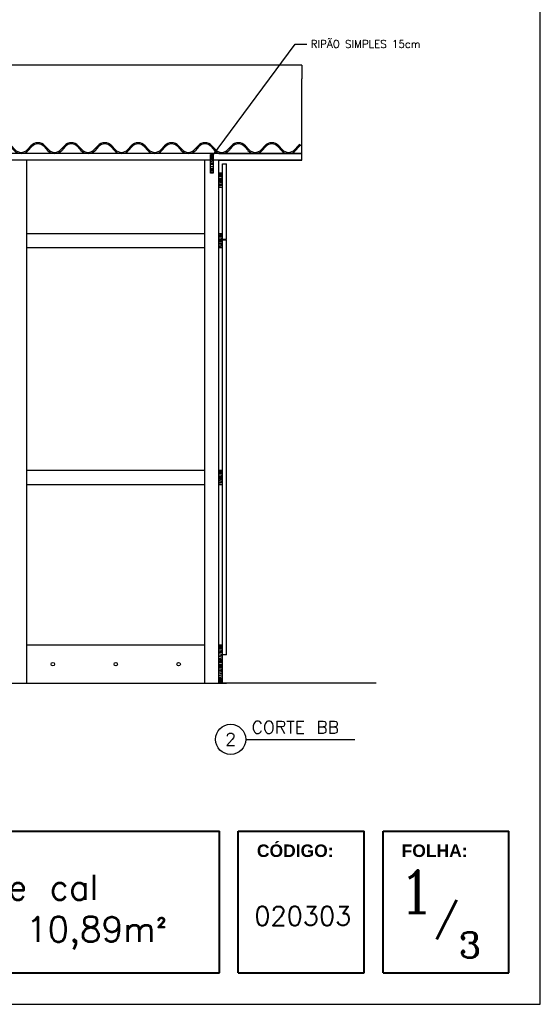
# Model space of a CAD drawing. Header units: inches. Extents: x -2.8 to 33.9, y 2.9 to 17.5.
# Tile 3 of 7: x 3 to 7.2, y 2.9 to 10.7. Entities that reach past the tile are written whole.
import ezdxf
from ezdxf.enums import TextEntityAlignment as Align

# ---------------------------------------------------------------- set-up
doc = ezdxf.new("R2010")
doc.units = ezdxf.units.IN
doc.header["$MEASUREMENT"] = 0
doc.styles.add('REGUA80', font='simplex.shx')
doc.styles.add('ROMANC', font='romanc')
doc.styles.get("Standard").update_dxf_attribs({"font": 'txt.shx', "height": 0.1})
doc.styles.add('SWISE', font='swisseb.ttf')
pattern_1 = [(180, (4.66278, -1.22794), (0, 0.15), [0.03, -0.045, 0.015, -0.06]), (180, (4.55778, -1.22419), (0, 0.15), [0.03, -0.12]), (180, (4.57278, -1.21669), (0, 0.15), [0.015, -0.135]), (180, (4.65528, -1.21294), (0, 0.15), [0.0075, -0.105, 0.0075, -0.03]), (180, (4.60278, -1.20544), (0, 0.15), [0.03, -0.045, 0.0075, -0.0675]), (180, (4.64028, -1.20169), (0, 0.15), [0.0225, -0.1275]), (180, (4.60278, -1.19794), (0, 0.15), [0.045, -0.105]), (180, (4.64778, -1.19419), (0, 0.15), [0.03, -0.12]), (180, (4.58778, -1.19044), (0, 0.15), [0.075, -0.075]), (180, (4.63278, -1.18294), (0, 0.15), [0.015, -0.045, 0.03, -0.06]), (180, (4.52778, -1.17919), (0, 0.15), [0.03, -0.12]), (180, (4.55778, -1.17544), (0, 0.15), [0.015, -0.135]), (180, (4.58778, -1.17169), (0, 0.15), [0.015, -0.135]), (180, (4.66278, -1.16794), (0, 0.15), [0.03, -0.12]), (180, (4.58778, -1.16419), (0, 0.15), [0.03, -0.12]), (180, (4.58778, -1.15669), (0, 0.15), [0.03, -0.03, 0.03, -0.06]), (180, (4.61778, -1.14919), (0, 0.15), [0.015, -0.075, 0.03, -0.03]), (180, (4.58778, -1.14544), (0, 0.15), [0.045, -0.105]), (180, (4.58778, -1.13794), (0, 0.15), [0.03, -0.12]), (180, (4.64778, -1.13419), (0, 0.15), [0.045, -0.06, 0.015, -0.03]), (180, (4.64778, -1.12669), (0, 0.15), [0.075, -0.075]), (180, (4.55778, -1.12294), (0, 0.15), [0.015, -0.135]), (180, (4.60278, -1.11919), (0, 0.15), [0.03, -0.12]), (180, (4.63278, -1.11544), (0, 0.15), [0.015, -0.06, 0.015, -0.06]), (180, (4.64778, -1.11169), (0, 0.15), [0.015, -0.045, 0.03, -0.06]), (180, (4.61778, -1.10794), (0, 0.15), [0.015, -0.075, 0.015, -0.045]), (180, (4.58778, -1.10419), (0, 0.15), [0.045, -0.105]), (180, (4.64778, -1.09669), (0, 0.15), [0.03, -0.12]), (180, (4.57278, -1.09294), (0, 0.15), [0.015, -0.135]), (180, (4.54278, -1.08919), (0, 0.15), [0.015, -0.135]), (165.96376, (4.557784, -1.216687), (-0.15, -5e-12), [0.01545, -0.6030158]), (165.96376, (4.542784, -1.182937), (-0.15, -5e-12), [0.01545, -0.6030158]), (165.96376, (4.557784, -1.092937), (-0.15, -5e-12), [0.01545, -0.6030158]), (165.96376, (4.602784, -1.149187), (-0.15, -5e-12), [0.01545, -0.6030158]), (165.96376, (4.572784, -1.126687), (-0.15, -5e-12), [0.01545, -0.6030158]), (165.96376, (4.557784, -1.137937), (-0.15, -5e-12), [0.01545, -0.6030158]), (165.96376, (4.632784, -1.111687), (-0.15, -5e-12), [0.01545, -0.6030158]), (165.96376, (4.572784, -1.119187), (-0.15, -5e-12), [0.01545, -0.6030158]), (165.96376, (4.542784, -1.175437), (-0.15, -5e-12), [0.0309, -0.5875658]), (165.96376, (4.557784, -1.164187), (-0.15, -5e-12), [0.0309, -0.5875658]), (165.96376, (4.557784, -1.156687), (-0.15, -5e-12), [0.0309, -0.5875658]), (14.03624, (4.602784, -1.205437), (0.15, -5e-12), [0.01545, -0.0309, 0.01545, -0.5566658]), (14.03624, (4.632784, -1.182937), (0.15, -5e-12), [0.01545, -0.6030158]), (14.03624, (4.632784, -1.115437), (0.15, -5e-12), [0.0309, -0.5875658]), (345.96376, (4.557784, -1.224187), (0.15, 5e-12), [0.01545, -0.6030158]), (194.03624, (4.527784, -1.224187), (-0.15, 5e-12), [0.01545, -0.6030158]), (194.03624, (4.572784, -1.171687), (-0.15, 5e-12), [0.01545, -0.6030158]), (194.03624, (4.542784, -1.145437), (-0.15, 5e-12), [0.01545, -0.6030158]), (194.03624, (4.602784, -1.134187), (-0.15, 5e-12), [0.01545, -0.6030158]), (194.03624, (4.617784, -1.115437), (-0.15, 5e-12), [0.01545, -0.6030158]), (194.03624, (4.602784, -1.107937), (-0.15, 5e-12), [0.01545, -0.6030158]), (194.03624, (4.602784, -1.134187), (-0.15, 5e-12), [0.01545, -0.6030158]), (194.03624, (4.557784, -1.111687), (-0.15, 5e-12), [0.0618, -0.5566658]), (194.03624, (4.647784, -1.212937), (-0.15, 5e-12), [0.0618, -0.5566658]), (194.03624, (4.632784, -1.201687), (-0.15, 5e-12), [0.0618, -0.5566658]), (194.03624, (4.617784, -1.194187), (-0.15, 5e-12), [0.01545, -0.0309, 0.0309, -0.5412158]), (194.03624, (4.617784, -1.182937), (-0.15, 5e-12), [0.0309, -0.0309, 0.0309, -0.5257658]), (194.03624, (4.632784, -1.167937), (-0.15, 5e-12), [0.0618, -0.5566658]), (194.03624, (4.647784, -1.156687), (-0.15, 5e-12), [0.0618, -0.5566658]), (194.03624, (4.647784, -1.149187), (-0.15, 5e-12), [0.0618, -0.5566658]), (194.03624, (4.542784, -1.104187), (-0.15, 5e-12), [0.01545, -0.6030158]), (194.03623, (4.527784, -1.089187), (-0.15, 3e-08), [0.0309, -0.5875658]), (194.03623, (4.617784, -1.096687), (-0.15, 3e-08), [0.0309, -0.5875658]), (194.03624, (4.632784, -1.227937), (-0.15, 3e-09), [0.0618, -0.5566658]), (194.03624, (4.542784, -1.122937), (-0.15, 3e-09), [0.04635, -0.5721158]), (194.03624, (4.527784, -1.134187), (-0.15, 3e-09), [0.0927, -0.5257658])]

# ---------------------------------------------------------------- blocks, each defined once
blk = doc.blocks.new('INDPONTO')
at = {"color": 4, "linetype": 'ByBlock'}
blk.add_lwpolyline([(-0.2, 0.2), (0.2, 0.2), (0.2, -0.2), (-0.2, -0.2)], close=True, dxfattribs=at)
blk = doc.blocks.new('F005000')
for p, q in [((0, 0), (-0.0034, 0.0049)), ((0.0227, 0.0318), (0.0043, 0.0117)), ((0.0271, 0.0277), (0.0087, 0.0076)), ((0.0921, 0.0277), (0.1105, 0.0076)), ((0.0965, 0.0318), (0.1149, 0.0117)), ((0.1997, 0.0318), (0.1813, 0.0117)), ((0.2041, 0.0277), (0.1857, 0.0076)), ((0.2691, 0.0277), (0.2875, 0.0076)), ((0.2735, 0.0318), (0.2919, 0.0117)), ((0.3767, 0.0318), (0.3583, 0.0117)), ((0.3811, 0.0277), (0.3627, 0.0076)), ((0.4461, 0.0277), (0.4645, 0.0076)), ((0.4505, 0.0318), (0.4689, 0.0117)), ((0.5537, 0.0318), (0.5353, 0.0117)), ((0.5581, 0.0277), (0.5397, 0.0076)), ((0.6231, 0.0277), (0.6415, 0.0076)), ((0.6275, 0.0318), (0.6459, 0.0117)), ((0.7307, 0.0318), (0.7123, 0.0117)), ((0.7351, 0.0277), (0.7167, 0.0076)), ((0.8001, 0.0277), (0.8185, 0.0076)), ((0.8045, 0.0318), (0.8229, 0.0117)), ((0.9077, 0.0318), (0.8893, 0.0117)), ((0.9121, 0.0277), (0.8937, 0.0076)), ((0.9771, 0.0277), (0.9955, 0.0076)), ((0.9815, 0.0318), (0.9999, 0.0117)), ((1.0847, 0.0318), (1.0663, 0.0117)), ((1.0891, 0.0277), (1.0707, 0.0076)), ((1.0961, 0.0339), (1.0926, 0.0388))]:
    blk.add_line(p, q)
for centre, radius, start, end in [((-0.0289, 0.042), 0.045, 304.5181, 317.5524), ((-0.0289, 0.042), 0.051, 304.5181, 317.5524), ((0.0596, -0.002), 0.05, 90, 137.5524), ((0.0596, -0.002), 0.044, 90, 137.5524), ((0.0596, -0.002), 0.05, 42.4476, 90), ((0.0596, -0.002), 0.044, 42.4476, 90), ((0.1481, 0.042), 0.051, 222.4476, 270), ((0.1481, 0.042), 0.045, 222.4476, 270), ((0.1481, 0.042), 0.045, 270, 317.5524), ((0.1481, 0.042), 0.051, 270, 317.5524), ((0.2366, -0.002), 0.05, 90, 137.5524), ((0.2366, -0.002), 0.044, 90, 137.5524), ((0.2366, -0.002), 0.05, 42.4476, 90), ((0.2366, -0.002), 0.044, 42.4476, 90), ((0.3251, 0.042), 0.051, 222.4476, 270), ((0.3251, 0.042), 0.045, 222.4476, 270), ((0.3251, 0.042), 0.045, 270, 317.5524), ((0.3251, 0.042), 0.051, 270, 317.5524), ((0.4136, -0.002), 0.05, 90, 137.5524), ((0.4136, -0.002), 0.044, 90, 137.5524), ((0.4136, -0.002), 0.05, 42.4476, 90), ((0.4136, -0.002), 0.044, 42.4476, 90), ((0.5021, 0.042), 0.051, 222.4476, 270), ((0.5021, 0.042), 0.045, 222.4476, 270), ((0.5021, 0.042), 0.045, 270, 317.5524), ((0.5021, 0.042), 0.051, 270, 317.5524), ((0.5906, -0.002), 0.05, 90, 137.5524), ((0.5906, -0.002), 0.044, 90, 137.5524), ((0.5906, -0.002), 0.05, 42.4476, 90), ((0.5906, -0.002), 0.044, 42.4476, 90), ((0.6791, 0.042), 0.051, 222.4476, 270), ((0.6791, 0.042), 0.045, 222.4476, 270), ((0.6791, 0.042), 0.045, 270, 317.5524), ((0.6791, 0.042), 0.051, 270, 317.5524), ((0.7676, -0.002), 0.05, 90, 137.5524), ((0.7676, -0.002), 0.044, 90, 137.5524), ((0.7676, -0.002), 0.05, 42.4476, 90), ((0.7676, -0.002), 0.044, 42.4476, 90), ((0.8561, 0.042), 0.051, 222.4476, 270), ((0.8561, 0.042), 0.045, 222.4476, 270), ((0.8561, 0.042), 0.045, 270, 317.5524), ((0.8561, 0.042), 0.051, 270, 317.5524), ((0.9446, -0.002), 0.05, 90, 137.5524), ((0.9446, -0.002), 0.044, 90, 137.5524), ((0.9446, -0.002), 0.05, 42.4476, 90), ((0.9446, -0.002), 0.044, 42.4476, 90), ((1.0331, 0.042), 0.051, 222.4476, 270), ((1.0331, 0.042), 0.045, 222.4476, 270), ((1.0331, 0.042), 0.045, 270, 317.5524), ((1.0331, 0.042), 0.051, 270, 317.5524), ((1.1216, -0.002), 0.05, 125.4186, 137.5524), ((1.1216, -0.002), 0.044, 125.4186, 137.5524)]:
    blk.add_arc(centre, radius, start, end)

msp = doc.modelspace()

# ---------------------------------------------------------------- hatches: boundary and pattern name
h = msp.add_hatch()
h.set_pattern_fill('MADEIRA', color=256, scale=0.15, style=0)
h.set_pattern_definition(pattern_1)
h.paths.add_polyline_path([(4.5353, 9.6563), (4.5578, 9.6563), (4.5578, 9.5063), (4.5353, 9.5063)])
h = msp.add_hatch()
h.set_pattern_fill('MADEIRA', color=256, scale=0.15, style=0)
h.set_pattern_definition([(180, (4.66278, 1.13456), (0, 0.15), [0.03, -0.045, 0.015, -0.06]), (180, (4.55778, 1.13831), (0, 0.15), [0.03, -0.12]), (180, (4.57278, 1.14581), (0, 0.15), [0.015, -0.135]), (180, (4.65528, 1.14956), (0, 0.15), [0.0075, -0.105, 0.0075, -0.03]), (180, (4.60278, 1.15706), (0, 0.15), [0.03, -0.045, 0.0075, -0.0675]), (180, (4.64028, 1.16081), (0, 0.15), [0.0225, -0.1275]), (180, (4.60278, 1.16456), (0, 0.15), [0.045, -0.105]), (180, (4.64778, 1.16831), (0, 0.15), [0.03, -0.12]), (180, (4.58778, 1.17206), (0, 0.15), [0.075, -0.075]), (180, (4.63278, 1.17956), (0, 0.15), [0.015, -0.045, 0.03, -0.06]), (180, (4.52778, 1.18331), (0, 0.15), [0.03, -0.12]), (180, (4.55778, 1.18706), (0, 0.15), [0.015, -0.135]), (180, (4.58778, 1.19081), (0, 0.15), [0.015, -0.135]), (180, (4.66278, 1.19456), (0, 0.15), [0.03, -0.12]), (180, (4.58778, 1.19831), (0, 0.15), [0.03, -0.12]), (180, (4.58778, 1.20581), (0, 0.15), [0.03, -0.03, 0.03, -0.06]), (180, (4.61778, 1.21331), (0, 0.15), [0.015, -0.075, 0.03, -0.03]), (180, (4.58778, 1.21706), (0, 0.15), [0.045, -0.105]), (180, (4.58778, 1.22456), (0, 0.15), [0.03, -0.12]), (180, (4.64778, 1.22831), (0, 0.15), [0.045, -0.06, 0.015, -0.03]), (180, (4.64778, 1.23581), (0, 0.15), [0.075, -0.075]), (180, (4.55778, 1.23956), (0, 0.15), [0.015, -0.135]), (180, (4.60278, 1.24331), (0, 0.15), [0.03, -0.12]), (180, (4.63278, 1.24706), (0, 0.15), [0.015, -0.06, 0.015, -0.06]), (180, (4.64778, 1.25081), (0, 0.15), [0.015, -0.045, 0.03, -0.06]), (180, (4.61778, 1.25456), (0, 0.15), [0.015, -0.075, 0.015, -0.045]), (180, (4.58778, 1.25831), (0, 0.15), [0.045, -0.105]), (180, (4.64778, 1.26581), (0, 0.15), [0.03, -0.12]), (180, (4.57278, 1.26956), (0, 0.15), [0.015, -0.135]), (180, (4.54278, 1.27331), (0, 0.15), [0.015, -0.135]), (165.96376, (4.557784, 1.145813), (-0.15, -5e-12), [0.01545, -0.6030158]), (165.96376, (4.542784, 1.179563), (-0.15, -5e-12), [0.01545, -0.6030158]), (165.96376, (4.557784, 1.269563), (-0.15, -5e-12), [0.01545, -0.6030158]), (165.96376, (4.602784, 1.213313), (-0.15, -5e-12), [0.01545, -0.6030158]), (165.96376, (4.572784, 1.235813), (-0.15, -5e-12), [0.01545, -0.6030158]), (165.96376, (4.557784, 1.224563), (-0.15, -5e-12), [0.01545, -0.6030158]), (165.96376, (4.632784, 1.250813), (-0.15, -5e-12), [0.01545, -0.6030158]), (165.96376, (4.572784, 1.243313), (-0.15, -5e-12), [0.01545, -0.6030158]), (165.96376, (4.542784, 1.187063), (-0.15, -5e-12), [0.0309, -0.5875658]), (165.96376, (4.557784, 1.198313), (-0.15, -5e-12), [0.0309, -0.5875658]), (165.96376, (4.557784, 1.205813), (-0.15, -5e-12), [0.0309, -0.5875658]), (14.03624, (4.602784, 1.157063), (0.15, -5e-12), [0.01545, -0.0309, 0.01545, -0.5566658]), (14.03624, (4.632784, 1.179563), (0.15, -5e-12), [0.01545, -0.6030158]), (14.03624, (4.632784, 1.247063), (0.15, -5e-12), [0.0309, -0.5875658]), (345.96376, (4.557784, 1.138313), (0.15, 5e-12), [0.01545, -0.6030158]), (194.03624, (4.527784, 1.138313), (-0.15, 5e-12), [0.01545, -0.6030158]), (194.03624, (4.572784, 1.190813), (-0.15, 5e-12), [0.01545, -0.6030158]), (194.03624, (4.542784, 1.217063), (-0.15, 5e-12), [0.01545, -0.6030158]), (194.03624, (4.602784, 1.228313), (-0.15, 5e-12), [0.01545, -0.6030158]), (194.03624, (4.617784, 1.247063), (-0.15, 5e-12), [0.01545, -0.6030158]), (194.03624, (4.602784, 1.254563), (-0.15, 5e-12), [0.01545, -0.6030158]), (194.03624, (4.602784, 1.228313), (-0.15, 5e-12), [0.01545, -0.6030158]), (194.03624, (4.557784, 1.250813), (-0.15, 5e-12), [0.0618, -0.5566658]), (194.03624, (4.647784, 1.149563), (-0.15, 5e-12), [0.0618, -0.5566658]), (194.03624, (4.632784, 1.160813), (-0.15, 5e-12), [0.0618, -0.5566658]), (194.03624, (4.617784, 1.168313), (-0.15, 5e-12), [0.01545, -0.0309, 0.0309, -0.5412158]), (194.03624, (4.617784, 1.179563), (-0.15, 5e-12), [0.0309, -0.0309, 0.0309, -0.5257658]), (194.03624, (4.632784, 1.194563), (-0.15, 5e-12), [0.0618, -0.5566658]), (194.03624, (4.647784, 1.205813), (-0.15, 5e-12), [0.0618, -0.5566658]), (194.03624, (4.647784, 1.213313), (-0.15, 5e-12), [0.0618, -0.5566658]), (194.03624, (4.542784, 1.258313), (-0.15, 5e-12), [0.01545, -0.6030158]), (194.03623, (4.527784, 1.273313), (-0.15, 3e-08), [0.0309, -0.5875658]), (194.03623, (4.617784, 1.265813), (-0.15, 3e-08), [0.0309, -0.5875658]), (194.03624, (4.632784, 1.134563), (-0.15, 3e-09), [0.0618, -0.5566658]), (194.03624, (4.542784, 1.239563), (-0.15, 3e-09), [0.04635, -0.5721158]), (194.03624, (4.527784, 1.228313), (-0.15, 3e-09), [0.0927, -0.5257658])])
h.paths.add_polyline_path([(4.6028, 9.5063), (4.6328, 9.5063), (4.6328, 9.3938), (4.6028, 9.3938)])
h = msp.add_hatch()
h.set_pattern_fill('MADEIRA', color=256, scale=0.15, style=0)
h.set_pattern_definition([(180, (4.66278, 0.65456), (0, 0.15), [0.03, -0.045, 0.015, -0.06]), (180, (4.55778, 0.65831), (0, 0.15), [0.03, -0.12]), (180, (4.57278, 0.66581), (0, 0.15), [0.015, -0.135]), (180, (4.65528, 0.66956), (0, 0.15), [0.0075, -0.105, 0.0075, -0.03]), (180, (4.60278, 0.67706), (0, 0.15), [0.03, -0.045, 0.0075, -0.0675]), (180, (4.64028, 0.68081), (0, 0.15), [0.0225, -0.1275]), (180, (4.60278, 0.68456), (0, 0.15), [0.045, -0.105]), (180, (4.64778, 0.68831), (0, 0.15), [0.03, -0.12]), (180, (4.58778, 0.69206), (0, 0.15), [0.075, -0.075]), (180, (4.63278, 0.69956), (0, 0.15), [0.015, -0.045, 0.03, -0.06]), (180, (4.52778, 0.70331), (0, 0.15), [0.03, -0.12]), (180, (4.55778, 0.70706), (0, 0.15), [0.015, -0.135]), (180, (4.58778, 0.71081), (0, 0.15), [0.015, -0.135]), (180, (4.66278, 0.71456), (0, 0.15), [0.03, -0.12]), (180, (4.58778, 0.71831), (0, 0.15), [0.03, -0.12]), (180, (4.58778, 0.72581), (0, 0.15), [0.03, -0.03, 0.03, -0.06]), (180, (4.61778, 0.73331), (0, 0.15), [0.015, -0.075, 0.03, -0.03]), (180, (4.58778, 0.73706), (0, 0.15), [0.045, -0.105]), (180, (4.58778, 0.74456), (0, 0.15), [0.03, -0.12]), (180, (4.64778, 0.74831), (0, 0.15), [0.045, -0.06, 0.015, -0.03]), (180, (4.64778, 0.75581), (0, 0.15), [0.075, -0.075]), (180, (4.55778, 0.75956), (0, 0.15), [0.015, -0.135]), (180, (4.60278, 0.76331), (0, 0.15), [0.03, -0.12]), (180, (4.63278, 0.76706), (0, 0.15), [0.015, -0.06, 0.015, -0.06]), (180, (4.64778, 0.77081), (0, 0.15), [0.015, -0.045, 0.03, -0.06]), (180, (4.61778, 0.77456), (0, 0.15), [0.015, -0.075, 0.015, -0.045]), (180, (4.58778, 0.77831), (0, 0.15), [0.045, -0.105]), (180, (4.64778, 0.78581), (0, 0.15), [0.03, -0.12]), (180, (4.57278, 0.78956), (0, 0.15), [0.015, -0.135]), (180, (4.54278, 0.79331), (0, 0.15), [0.015, -0.135]), (165.96376, (4.557784, 0.665813), (-0.15, -5e-12), [0.01545, -0.6030158]), (165.96376, (4.542784, 0.699563), (-0.15, -5e-12), [0.01545, -0.6030158]), (165.96376, (4.557784, 0.789563), (-0.15, -5e-12), [0.01545, -0.6030158]), (165.96376, (4.602784, 0.733313), (-0.15, -5e-12), [0.01545, -0.6030158]), (165.96376, (4.572784, 0.755813), (-0.15, -5e-12), [0.01545, -0.6030158]), (165.96376, (4.557784, 0.744563), (-0.15, -5e-12), [0.01545, -0.6030158]), (165.96376, (4.632784, 0.770813), (-0.15, -5e-12), [0.01545, -0.6030158]), (165.96376, (4.572784, 0.763313), (-0.15, -5e-12), [0.01545, -0.6030158]), (165.96376, (4.542784, 0.707063), (-0.15, -5e-12), [0.0309, -0.5875658]), (165.96376, (4.557784, 0.718313), (-0.15, -5e-12), [0.0309, -0.5875658]), (165.96376, (4.557784, 0.725813), (-0.15, -5e-12), [0.0309, -0.5875658]), (14.03624, (4.602784, 0.677063), (0.15, -5e-12), [0.01545, -0.0309, 0.01545, -0.5566658]), (14.03624, (4.632784, 0.699563), (0.15, -5e-12), [0.01545, -0.6030158]), (14.03624, (4.632784, 0.767063), (0.15, -5e-12), [0.0309, -0.5875658]), (345.96376, (4.557784, 0.658313), (0.15, 5e-12), [0.01545, -0.6030158]), (194.03624, (4.527784, 0.658313), (-0.15, 5e-12), [0.01545, -0.6030158]), (194.03624, (4.572784, 0.710813), (-0.15, 5e-12), [0.01545, -0.6030158]), (194.03624, (4.542784, 0.737063), (-0.15, 5e-12), [0.01545, -0.6030158]), (194.03624, (4.602784, 0.748313), (-0.15, 5e-12), [0.01545, -0.6030158]), (194.03624, (4.617784, 0.767063), (-0.15, 5e-12), [0.01545, -0.6030158]), (194.03624, (4.602784, 0.774563), (-0.15, 5e-12), [0.01545, -0.6030158]), (194.03624, (4.602784, 0.748313), (-0.15, 5e-12), [0.01545, -0.6030158]), (194.03624, (4.557784, 0.770813), (-0.15, 5e-12), [0.0618, -0.5566658]), (194.03624, (4.647784, 0.669563), (-0.15, 5e-12), [0.0618, -0.5566658]), (194.03624, (4.632784, 0.680813), (-0.15, 5e-12), [0.0618, -0.5566658]), (194.03624, (4.617784, 0.688313), (-0.15, 5e-12), [0.01545, -0.0309, 0.0309, -0.5412158]), (194.03624, (4.617784, 0.699563), (-0.15, 5e-12), [0.0309, -0.0309, 0.0309, -0.5257658]), (194.03624, (4.632784, 0.714563), (-0.15, 5e-12), [0.0618, -0.5566658]), (194.03624, (4.647784, 0.725813), (-0.15, 5e-12), [0.0618, -0.5566658]), (194.03624, (4.647784, 0.733313), (-0.15, 5e-12), [0.0618, -0.5566658]), (194.03624, (4.542784, 0.778313), (-0.15, 5e-12), [0.01545, -0.6030158]), (194.03623, (4.527784, 0.793313), (-0.15, 3e-08), [0.0309, -0.5875658]), (194.03623, (4.617784, 0.785813), (-0.15, 3e-08), [0.0309, -0.5875658]), (194.03624, (4.632784, 0.654563), (-0.15, 3e-09), [0.0618, -0.5566658]), (194.03624, (4.542784, 0.759563), (-0.15, 3e-09), [0.04635, -0.5721158]), (194.03624, (4.527784, 0.748313), (-0.15, 3e-09), [0.0927, -0.5257658])])
h.paths.add_polyline_path([(4.6028, 9.0263), (4.6328, 9.0263), (4.6328, 8.9138), (4.6028, 8.9138)])
h = msp.add_hatch()
h.set_pattern_fill('MADEIRA', color=256, scale=0.15, style=0)
h.set_pattern_definition(pattern_1)
h.paths.add_polyline_path([(4.6028, 7.1438), (4.6328, 7.1438), (4.6328, 7.0313), (4.6028, 7.0313)])
h = msp.add_hatch()
h.set_pattern_fill('MADEIRA', color=256, scale=0.15, style=0)
h.set_pattern_definition(pattern_1)
h.paths.add_polyline_path([(4.6028, 5.7563), (4.6328, 5.7563), (4.6328, 5.4563), (4.6028, 5.4563)])

# ---------------------------------------------------------------- linework, layer by layer
for p, q in [((7.1573, 2.9034), (7.1573, 17.5284)), ((4.5455, 9.6341), (5.2088, 10.5339)), ((5.2088, 10.5339), (5.303, 10.5339)), ((5.2628, 10.3649), (-0.9482, 10.3649)), ((5.2628, 10.3649), (5.2628, 10.2582)), ((5.2628, 9.6113), (5.2628, 10.2582)), ((5.2628, 9.6638), (-0.9501, 9.6638)), ((4.6028, 9.6638), (5.2628, 9.6638)), ((4.5353, 9.6113), (-0.951, 9.6113)), ((3.0765, 5.4563), (3.0765, 9.6113)), ((4.4903, 5.4563), (4.4903, 9.6113)), ((4.5353, 9.6113), (4.4903, 9.6113)), ((4.6028, 9.6113), (4.5578, 9.6113)), ((5.2628, 9.6113), (4.5578, 9.6113)), ((4.6028, 9.5063), (4.6028, 9.6113)), ((4.6028, 9.6113), (5.2628, 9.6113)), ((4.6328, 5.4563), (4.6328, 9.5813)), ((4.6328, 9.5813), (4.6628, 9.5813)), ((4.6628, 8.9843), (4.6628, 9.5813)), ((4.6028, 9.3938), (4.6028, 9.5063)), ((4.6328, 9.5063), (4.6028, 9.5063)), ((4.4903, 5.4563), (4.4903, 9.4528)), ((4.6028, 9.0263), (4.6028, 9.3938)), ((4.6328, 9.3938), (4.6028, 9.3938)), ((4.4903, 9.0263), (3.0765, 9.0263)), ((4.6328, 9.0263), (4.6028, 9.0263)), ((4.6028, 8.9138), (4.6028, 9.0263)), ((4.6328, 8.9843), (4.6628, 8.9843)), ((4.6328, 8.9783), (4.6628, 8.9783)), ((4.6628, 5.6813), (4.6628, 8.9783)), ((4.4903, 8.9138), (3.0765, 8.9138)), ((4.6328, 8.9138), (4.6028, 8.9138)), ((4.6028, 7.1438), (4.6028, 8.9138)), ((4.4903, 7.1438), (3.0765, 7.1438)), ((4.6328, 7.1438), (4.6028, 7.1438)), ((4.6028, 7.0313), (4.6028, 7.1438)), ((4.4903, 7.0313), (3.0765, 7.0313)), ((4.6328, 7.0313), (4.6028, 7.0313)), ((4.6028, 5.7563), (4.6028, 7.0313)), ((4.4903, 5.7563), (3.0765, 5.7563)), ((4.6028, 5.4563), (4.6028, 5.7563)), ((4.6328, 5.7563), (4.6028, 5.7563)), ((4.6628, 5.6813), (4.6328, 5.6813)), ((-0.381, 5.4563), (4.6628, 5.4563)), ((4.6328, 5.4563), (4.6028, 5.4563)), ((5.8523, 5.4563), (4.6328, 5.4563)), ((4.8166, 5.0086), (5.6825, 5.0086)), ((-2.8427, 2.9034), (7.1573, 2.9034))]:
    msp.add_line(p, q)
at = {"lineweight": 40}
for p, q in [((-2.5927, 4.2784), (4.6073, 4.2784)), ((4.6073, 3.1534), (4.6073, 4.2784)), ((4.7573, 3.1534), (4.7573, 4.2784)), ((4.7573, 4.2784), (5.7573, 4.2784)), ((5.7573, 3.1534), (5.7573, 4.2784)), ((5.9073, 4.2784), (6.9073, 4.2784)), ((5.9073, 3.1534), (5.9073, 4.2784)), ((6.9073, 3.1534), (6.9073, 4.2784)), ((-2.5927, 3.1534), (4.6073, 3.1534)), ((4.7573, 3.1534), (5.7573, 3.1534)), ((5.9073, 3.1534), (6.9073, 3.1534))]:
    msp.add_line(p, q, dxfattribs=at)
msp.add_lwpolyline([(4.5578, 9.5063), (4.5353, 9.5063), (4.5353, 9.6563), (4.5578, 9.6563)], close=True)
for centre, radius in [((3.2835, 5.6063), 0.0137), ((3.7834, 5.6063), 0.0137), ((4.2833, 5.6063), 0.0137), ((4.6966, 5.0086), 0.12)]:
    msp.add_circle(centre, radius)

# ---------------------------------------------------------------- block references
at = {"xscale": 1.5, "yscale": 1.5, "zscale": 1.5}
for p in [(2.0138, 9.6773), (3.6068, 9.6773)]:
    msp.add_blockref('F005000', p, dxfattribs=at)
at = {"xscale": 0.03, "yscale": 0.03, "zscale": 0.03, "rotation": 53.60646991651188}
msp.add_blockref('INDPONTO', (4.5455, 9.6341), dxfattribs=at)

# ---------------------------------------------------------------- texts
at = {"style": 'REGUA80'}
msp.add_text('RIPÃO SIMPLES 15cm', height=0.06, dxfattribs=at).set_placement((5.333, 10.5339), align=Align.MIDDLE_LEFT)
at = {"lineweight": 40, "style": 'SWISE'}
for s, p in [('CÓDIGO:', (5.2098, 4.0739)), ('FOLHA:', (6.3173, 4.0739))]:
    msp.add_text(s, height=0.09937, dxfattribs=at).set_placement(p, align=Align.CENTER)
at = {"attachment_point": 1}
for s, insert, char_height, width in [('CORTE BB', (4.8635, 5.1545), 0.1, 2.443931), ('020303', (4.8847, 3.6808), 0.15, 0.71658)]:
    msp.add_mtext(s, dxfattribs=dict(at, insert=insert, char_height=char_height, width=width))
at = {"insert": (4.6966, 5.0086), "char_height": 0.1, "attachment_point": 5}
msp.add_mtext_dynamic_manual_height_columns('2', width=0.24, gutter_width=0.5, heights=[0], dxfattribs=at)
at = {"lineweight": 40, "insert": (-0.1553, 3.9331), "char_height": 0.2, "width": 4.830113, "attachment_point": 1}
msp.add_mtext('Depósito de Cimento e cal\\P    Tipo II - 2014- 10,89m{\\fISOCPEUR|b0|i0|c0|p34;²}', dxfattribs=at)
at = {"color": 6, "style": 'ROMANC'}
msp.add_attdef('1', text='', height=0.3396, dxfattribs=at).set_placement((6.171, 3.7993), align=Align.MIDDLE)
at = {"color": 1, "style": 'ROMANC'}
msp.add_attdef('/', text='', height=0.2053, dxfattribs=at).set_placement((6.4119, 3.5736), align=Align.MIDDLE)
at = {"color": 4, "style": 'ROMANC'}
msp.add_attdef('3', text='', height=0.2053, dxfattribs=at).set_placement((6.5969, 3.3749), align=Align.MIDDLE)

doc.saveas('drawing.dxf')
